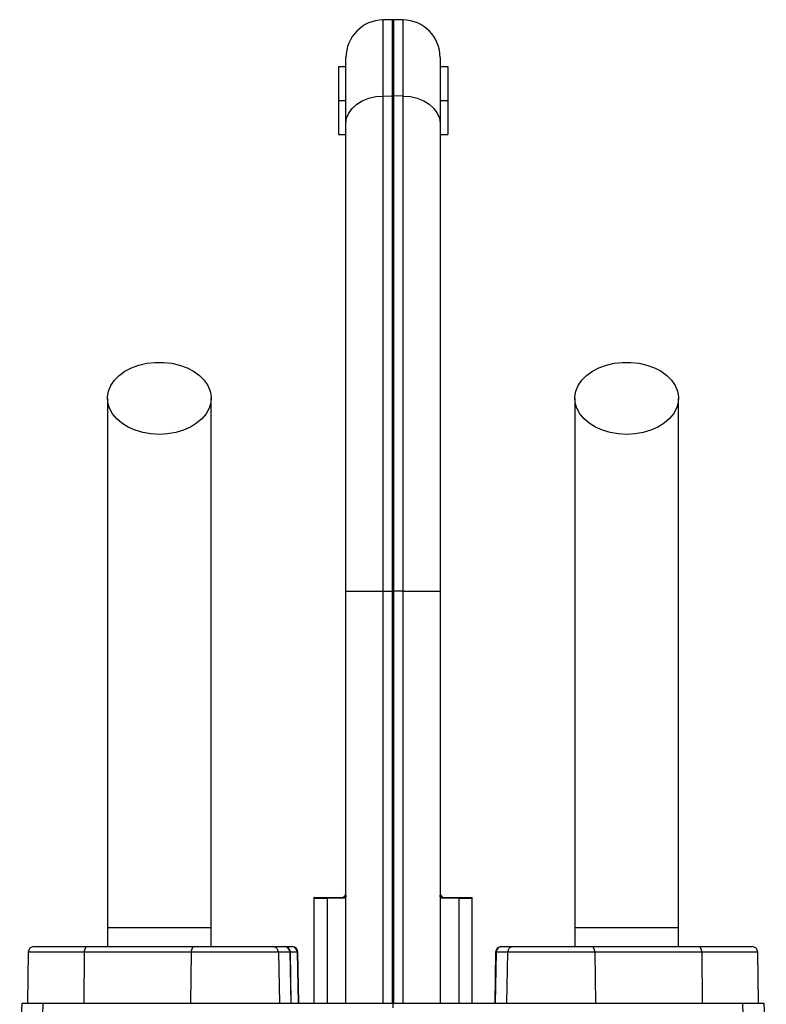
# Model space of a CAD drawing. Header units: millimetres. Extents: x 3097 to 6857, y 401 to 9519.
# Tile 5 of 5: x 4482 to 5472, y 8212 to 9519. Entities that reach past the tile are written whole.
import ezdxf

# ---------------------------------------------------------------- set-up
doc = ezdxf.new("R2010")
doc.units = ezdxf.units.MM
doc.header["$LTSCALE"] = 5

msp = doc.modelspace()

# ---------------------------------------------------------------- linework, layer by layer
at = {"color": 7, "linetype": 'Continuous', "lineweight": 25}
for p, q in [((4976.2, 9518.6), (4963.7, 9518.4)), ((4990.4, 9518.4), (4977.9, 9518.6)), ((4914.6, 9380.8), (4914.6, 9468.4)), ((5039.6, 9468.4), (5039.6, 9380.8)), ((4904.6, 9456.4), (4914.6, 9456.4)), ((4904.6, 9456.4), (4904.6, 9411.4)), ((5039.6, 9456.4), (5049.6, 9456.4)), ((5049.6, 9456.4), (5049.6, 9411.4)), ((4904.6, 9411.4), (4914.6, 9411.4)), ((4904.6, 9411.4), (4904.6, 9366.4)), ((4963.7, 9417.3), (4976.2, 9417.5)), ((4963.7, 9417.3), (4963.7, 8760.2)), ((4976.2, 8760.2), (4976.2, 9417.5)), ((4977.9, 9417.5), (4977.9, 8760.2)), ((4990.4, 9417.3), (4977.9, 9417.5)), ((4990.4, 8760.2), (4990.4, 9417.3)), ((5039.6, 9411.4), (5049.6, 9411.4)), ((5049.6, 9411.4), (5049.6, 9366.4)), ((4914.6, 8760.2), (4914.6, 9380.8)), ((5039.6, 9380.8), (5039.6, 8760.2)), ((4904.6, 9366.4), (4914.6, 9366.4)), ((5039.6, 9366.4), (5049.6, 9366.4)), ((4914.6, 8760.2), (4963.7, 8760.2)), ((4914.6, 8213.6), (4914.6, 8760.2)), ((4963.7, 8760.2), (4976.2, 8760.2)), ((4963.7, 8760.2), (4963.7, 8213.6)), ((4976.2, 8213.6), (4976.2, 8760.2)), ((4976.2, 8760.2), (4977.9, 8760.2)), ((4977.9, 8760.2), (4977.9, 8213.6)), ((4990.4, 8760.2), (4977.9, 8760.2)), ((4990.4, 8213.6), (4990.4, 8760.2)), ((4990.4, 8760.2), (5039.6, 8760.2)), ((5039.6, 8760.2), (5039.6, 8213.6)), ((4872.1, 8352), (4872.1, 8213.6)), ((4913.1, 8352.7), (4889.6, 8352.3)), ((4889.6, 8352.3), (4889.6, 8213.6)), ((4914.1, 8357.9), (4914.6, 8358.7)), ((5039.6, 8358.7), (5040, 8357.9)), ((5064.6, 8352.3), (5041, 8352.7)), ((5064.6, 8352.3), (5064.6, 8213.6)), ((5082.1, 8213.6), (5082.1, 8352)), ((4598.3, 8313.6), (4598.3, 8288.6)), ((4735.8, 8313.6), (4598.3, 8313.6)), ((4735.8, 8288.6), (4735.8, 8313.6)), ((5218.3, 8313.6), (5218.3, 8288.6)), ((5355.8, 8313.6), (5218.3, 8313.6)), ((5355.8, 8288.6), (5355.8, 8313.6)), ((4500.7, 8288.6), (4571.7, 8288.6)), ((4571.7, 8288.6), (4713.5, 8288.6)), ((4713.5, 8288.6), (4817.6, 8288.6)), ((4817.6, 8288.6), (4832.7, 8288.6)), ((4832.7, 8288.6), (4833.4, 8288.6)), ((4833.4, 8288.6), (4842.6, 8288.6)), ((4842.6, 8288.6), (4843.4, 8288.6)), ((5120.7, 8288.6), (5121.4, 8288.6)), ((5121.4, 8288.6), (5136.5, 8288.6)), ((5136.5, 8288.6), (5240.6, 8288.6)), ((5240.6, 8288.6), (5382.5, 8288.6)), ((5382.5, 8288.6), (5453.4, 8288.6)), ((4493.2, 8281.2), (4492.1, 8213.6)), ((4567.4, 8281.2), (4566.7, 8213.6)), ((4709.2, 8281.2), (4567.4, 8281.2)), ((4709.2, 8281.2), (4708.6, 8213.6)), ((4825.1, 8281.2), (4709.2, 8281.2)), ((4825.1, 8281.2), (4826.3, 8213.6)), ((4840.2, 8281.2), (4825.1, 8281.2)), ((4840.2, 8281.2), (4841.4, 8213.6)), ((4842.1, 8213.6), (4840.9, 8281.2)), ((4850.1, 8281.2), (4851.2, 8213.6)), ((4852.1, 8213.6), (4850.9, 8281.2)), ((5113.2, 8281.2), (5112.1, 8213.6)), ((5113.9, 8281.2), (5112.7, 8213.6)), ((5129, 8281.2), (5113.9, 8281.2)), ((5129, 8281.2), (5127.8, 8213.6)), ((5244.9, 8281.2), (5129, 8281.2)), ((5244.9, 8281.2), (5245.5, 8213.6)), ((5386.8, 8281.2), (5244.9, 8281.2)), ((5386.8, 8281.2), (5387.4, 8213.6)), ((5462.1, 8213.6), (5460.9, 8281.2)), ((4484.6, 8213.6), (4481.8, 8134)), ((4484.6, 8213.6), (4513.1, 8213.6)), ((4511.1, 8147.3), (4513.1, 8213.6)), ((4513.1, 8213.6), (4977.1, 8213.6)), ((4977.1, 8213.6), (5441, 8213.6)), ((4977.1, 8207.2), (4977.1, 8213.6)), ((5443, 8147.3), (5441, 8213.6)), ((5441, 8213.6), (5469.5, 8213.6)), ((5472.3, 8134), (5469.5, 8213.6))]:
    msp.add_line(p, q, dxfattribs=at)
at = {"color": 8, "linetype": 'Continuous', "lineweight": 25}
for p, q in [((4963.7, 9518.4), (4963.7, 9417.3)), ((4976.2, 9417.5), (4976.2, 9518.6)), ((4977.9, 9518.6), (4977.9, 9417.5)), ((4990.4, 9417.3), (4990.4, 9518.4)), ((4889.6, 8352.3), (4872.1, 8352)), ((5082.1, 8352), (5064.6, 8352.3)), ((4567.4, 8281.2), (4493.2, 8281.2)), ((4840.9, 8281.2), (4840.2, 8281.2)), ((4850.1, 8281.2), (4840.9, 8281.2)), ((4850.9, 8281.2), (4850.1, 8281.2)), ((5113.9, 8281.2), (5113.2, 8281.2)), ((5460.9, 8281.2), (5386.8, 8281.2))]:
    msp.add_line(p, q, dxfattribs=at)
at = {"color": 7, "linetype": 'Continuous', "lineweight": 25, "flags": 128}
for points in [[(4914.6, 9380.8), (4915.5, 9387.8), (4918.3, 9394.6), (4922.8, 9400.9), (4928.9, 9406.4), (4936.3, 9410.9), (4944.8, 9414.3), (4954.1, 9416.5), (4963.7, 9417.3)], [(4990.4, 9417.3), (5000.1, 9416.5), (5009.3, 9414.3), (5017.8, 9410.9), (5025.2, 9406.4), (5031.3, 9400.9), (5035.8, 9394.6), (5038.6, 9387.8), (5039.6, 9380.8)], [(4667.1, 8968.3), (4656, 8968.9), (4645.3, 8970.8), (4635.1, 8973.8), (4625.8, 8977.9), (4617.5, 8983), (4610.5, 8989), (4604.9, 8995.7), (4601, 9002.9), (4598.8, 9010.4), (4598.4, 9018.1), (4599.7, 9025.7), (4602.8, 9033.1), (4607.5, 9040.1), (4613.8, 9046.4), (4621.5, 9052), (4630.3, 9056.6), (4640.1, 9060.2), (4650.6, 9062.6), (4661.5, 9063.9), (4672.6, 9063.9), (4683.5, 9062.6), (4694, 9060.2), (4703.8, 9056.6), (4712.6, 9052), (4720.3, 9046.4), (4726.6, 9040.1), (4731.3, 9033.1), (4734.4, 9025.7), (4735.7, 9018.1), (4735.3, 9010.4), (4733.1, 9002.9), (4729.2, 8995.7), (4723.6, 8989), (4716.6, 8983), (4708.4, 8977.9), (4699, 8973.8), (4688.8, 8970.8), (4678.1, 8968.9), (4667.1, 8968.3)], [(5287.1, 8968.3), (5276, 8968.9), (5265.3, 8970.8), (5255.1, 8973.8), (5245.8, 8977.9), (5237.5, 8983), (5230.5, 8989), (5224.9, 8995.7), (5221, 9002.9), (5218.8, 9010.4), (5218.4, 9018.1), (5219.7, 9025.7), (5222.8, 9033.1), (5227.5, 9040.1), (5233.8, 9046.4), (5241.5, 9052), (5250.3, 9056.6), (5260.1, 9060.2), (5270.6, 9062.6), (5281.5, 9063.9), (5292.6, 9063.9), (5303.5, 9062.6), (5314, 9060.2), (5323.8, 9056.6), (5332.6, 9052), (5340.3, 9046.4), (5346.6, 9040.1), (5351.3, 9033.1), (5354.4, 9025.7), (5355.7, 9018.1), (5355.3, 9010.4), (5353.1, 9002.9), (5349.2, 8995.7), (5343.6, 8989), (5336.6, 8983), (5328.4, 8977.9), (5319, 8973.8), (5308.8, 8970.8), (5298.1, 8968.9), (5287.1, 8968.3)], [(4571.7, 8288.6), (4570.8, 8288.5), (4570, 8288), (4569.3, 8287.4), (4568.6, 8286.4), (4568.1, 8285.3), (4567.7, 8284.1), (4567.4, 8282.7), (4567.4, 8281.2)], [(4713.5, 8288.6), (4712.7, 8288.5), (4711.9, 8288), (4711.2, 8287.4), (4710.5, 8286.4), (4710, 8285.3), (4709.6, 8284.1), (4709.3, 8282.7), (4709.2, 8281.2)], [(5244.9, 8281.2), (5244.8, 8282.7), (5244.5, 8284.1), (5244.1, 8285.3), (5243.6, 8286.4), (5242.9, 8287.4), (5242.2, 8288), (5241.4, 8288.5), (5240.6, 8288.6)], [(5386.8, 8281.2), (5386.7, 8282.7), (5386.4, 8284.1), (5386, 8285.3), (5385.5, 8286.4), (5384.8, 8287.4), (5384.1, 8288), (5383.3, 8288.5), (5382.5, 8288.6)]]:
    msp.add_lwpolyline(points, dxfattribs=at)
at = {"color": 7, "linetype": 'Continuous', "lineweight": 25}
for centre, radius, start, end in [((4964.6, 9468.4), 50, 91, 180), ((4977.1, 9468.6), 50, 89, 91), ((4989.6, 9468.4), 50, 0, 89), ((4977.1, 9349), 68.5, 89.2697, 90.7303), ((4887.1, 8352), 15, 173.8746, 180.4373), ((4907.5, 8352.4), 18, 176.1226, 180.307), ((4928.3, 8352.7), 15.1, 160.0126, 180.0237), ((5025.8, 8352.7), 15.1, 359.9763, 19.9874), ((5046.6, 8352.4), 18, 359.693, 3.8774), ((5067.1, 8352), 15, 0.4831, 6.0328), ((4500.7, 8281.1), 7.5, 90, 179), ((4817.6, 8281.1), 7.49, 0.8885, 89.8931), ((4832.7, 8281.1), 7.49, 0.8885, 89.8931), ((4833.4, 8281.1), 7.5, 1, 90), ((4842.6, 8281.1), 7.46, 0.6788, 89.69), ((4843.4, 8281.1), 7.5, 1, 90), ((5120.7, 8281.1), 7.5, 90, 179), ((5121.4, 8281.1), 7.49, 90.1069, 179.1115), ((5136.5, 8281.1), 7.49, 90.1069, 179.1115), ((5453.4, 8281.1), 7.5, 1, 90)]:
    msp.add_arc(centre, radius, start, end, dxfattribs=at)
for points, knots in [([(4598.3, 9016.2), (4598.3, 9001.5), (4598.3, 8972.4), (4598.3, 8928.5), (4598.3, 8884.1), (4598.3, 8838.8), (4598.3, 8792), (4598.3, 8743.3), (4598.3, 8694.7), (4598.3, 8646.4), (4598.3, 8599), (4598.3, 8550.7), (4598.3, 8497), (4598.3, 8438.5), (4598.3, 8375.6), (4598.3, 8334.1), (4598.3, 8313.6)], [0, 0, 0, 0, 0.0796443, 0.1580089, 0.2351239, 0.3110145, 0.3856143, 0.4590054, 0.5312519, 0.593311, 0.6542603, 0.7143009, 0.773508, 0.8508698, 0.9263194, 1, 1, 1, 1]), ([(4735.8, 8313.6), (4735.8, 8326.3), (4735.8, 8352.6), (4735.8, 8393.7), (4735.8, 8437.7), (4735.8, 8481), (4735.8, 8523.1), (4735.8, 8563.3), (4735.8, 8604.6), (4735.8, 8648.3), (4735.8, 8694), (4735.8, 8741.1), (4735.8, 8787.7), (4735.8, 8833.6), (4735.8, 8879), (4735.8, 8924.4), (4735.8, 8970.1), (4735.8, 9000.6), (4735.8, 9016.2)], [0, 0, 0, 0, 0.0455211, 0.094717, 0.1476107, 0.2042751, 0.251456, 0.3008578, 0.3524187, 0.406213, 0.4702248, 0.5372899, 0.6071724, 0.6799071, 0.755587, 0.8341508, 0.9156094, 1, 1, 1, 1]), ([(5218.3, 9016.2), (5218.3, 9001.5), (5218.3, 8972.4), (5218.3, 8928.5), (5218.3, 8884.1), (5218.3, 8838.8), (5218.3, 8792), (5218.3, 8743.3), (5218.3, 8694.7), (5218.3, 8646.4), (5218.3, 8599), (5218.3, 8550.7), (5218.3, 8497), (5218.3, 8438.5), (5218.3, 8375.6), (5218.3, 8334.1), (5218.3, 8313.6)], [0, 0, 0, 0, 0.079644, 0.158009, 0.235124, 0.311015, 0.385614, 0.459005, 0.531252, 0.593311, 0.65426, 0.714301, 0.773508, 0.85087, 0.926319, 1, 1, 1, 1]), ([(5355.8, 8313.6), (5355.8, 8326.3), (5355.8, 8352.6), (5355.8, 8393.7), (5355.8, 8437.7), (5355.8, 8481), (5355.8, 8523.1), (5355.8, 8563.3), (5355.8, 8604.6), (5355.8, 8648.3), (5355.8, 8694), (5355.8, 8741.1), (5355.8, 8787.7), (5355.8, 8833.6), (5355.8, 8879), (5355.8, 8924.4), (5355.8, 8970.1), (5355.8, 9000.6), (5355.8, 9016.2)], [0, 0, 0, 0, 0.045521, 0.094717, 0.147611, 0.204275, 0.251456, 0.300858, 0.352419, 0.406213, 0.470225, 0.53729, 0.607172, 0.679907, 0.755587, 0.834151, 0.915609, 1, 1, 1, 1]), ([(4872.3, 8353.6), (4872.2, 8353.6), (4871.8, 8353.6), (4873.8, 8353.6), (4878.7, 8353.6), (4885.6, 8353.6), (4889.6, 8353.6)], [0, 0, 0, 0, 0.036009, 0.324544, 0.613078, 1, 1, 1, 1]), ([(4889.6, 8353.6), (4893.9, 8353.6), (4897.6, 8353.6), (4902.5, 8353.6), (4903.9, 8353.6), (4906.6, 8353.6), (4907.8, 8353.6), (4908.9, 8353.6)], [0, 0, 0, 0, 0.5, 0.5, 0.75, 0.75, 1, 1, 1, 1]), ([(4908.9, 8353.6), (4909.9, 8353.6), (4910.7, 8354), (4911.9, 8355), (4912.3, 8355.5), (4913.2, 8356.6), (4913.6, 8357.2), (4914.1, 8357.9)], [0, 0, 0, 0, 0.5, 0.5, 0.75, 0.75, 1, 1, 1, 1]), ([(5040, 8357.9), (5041, 8356.5), (5041.8, 8355.4), (5043, 8354.3), (5043.4, 8354.1), (5044.3, 8353.7), (5044.7, 8353.6), (5045.2, 8353.6)], [0, 0, 0, 0, 0.5, 0.5, 0.75, 0.75, 1, 1, 1, 1]), ([(5045.2, 8353.6), (5047.3, 8353.6), (5050, 8353.6), (5054.8, 8353.6), (5056.6, 8353.6), (5060.4, 8353.6), (5062.4, 8353.6), (5064.5, 8353.6)], [0, 0, 0, 0, 0.5, 0.5, 0.75, 0.75, 1, 1, 1, 1]), ([(5064.5, 8353.6), (5067.1, 8353.6), (5072.4, 8353.6), (5077.8, 8353.6), (5081, 8353.6), (5082.4, 8353.6), (5081.9, 8353.6), (5081.9, 8353.6)], [0, 0, 0, 0, 0.2475, 0.495, 0.742497, 0.989995, 1, 1, 1, 1])]:
    msp.add_open_spline(points, degree=3, knots=knots, dxfattribs=at)
for points in [[(4914.6, 8356.8), (4914.6, 8354.3), (4914.1, 8352.8), (4913.1, 8352.7)], [(5041, 8352.7), (5040, 8352.8), (5039.6, 8354.3), (5039.6, 8356.8)]]:
    msp.add_open_spline(points, degree=3, dxfattribs=at)

doc.saveas('drawing.dxf')
